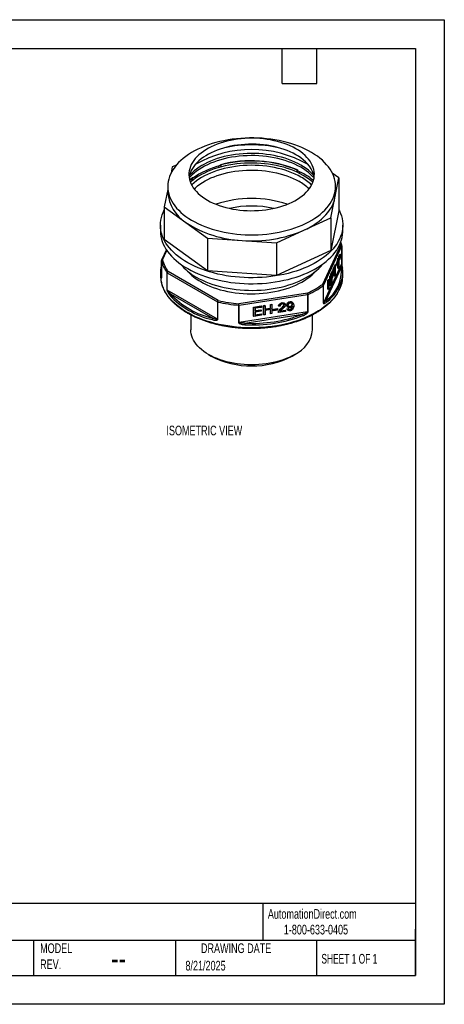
# Model space of a CAD drawing. Header units: millimetres. Extents: x 0 to 349, y 0 to 270.
# Tile 2 of 2: x 233 to 349, y 0 to 270. Entities that reach past the tile are written whole.
import ezdxf

# ---------------------------------------------------------------- set-up
doc = ezdxf.new("R2010")
doc.units = ezdxf.units.MM
doc.header["$LTSCALE"] = 1.25
doc.layers.add('DIMENSIONS', color=140, linetype='Continuous', lineweight=25)
doc.layers.add('TEXT', color=140, linetype='Continuous', lineweight=25)
doc.styles.add('SLDTEXTSTYLE0', font='TXT', dxfattribs={"width": 0.7})
doc.styles.add('SLDTEXTSTYLE1', font='TXT', dxfattribs={"width": 0.65})

msp = doc.modelspace()

# ---------------------------------------------------------------- linework, layer by layer
at = {"color": 7, "linetype": 'Continuous'}
for p, q in [((0, 269.88), (349.25, 269.88)), ((349.25, 269.88), (349.25, 0)), ((349.25, 0), (0, 0))]:
    msp.add_line(p, q, dxfattribs=at)
for p, q in [((274.66, 229.54), (274.33, 227.89)), ((275.79, 230.05), (274.66, 229.54)), ((287.9, 230.12), (287.96, 230.07)), ((287.96, 230.07), (288, 229.5)), ((308.87, 228.06), (308.9, 228.68)), ((308.9, 228.68), (308.98, 228.72)), ((320.36, 226.5), (318.54, 227.82)), ((273.42, 224.19), (273.42, 222.55)), ((279.41, 225.99), (280.09, 226.54)), ((280.16, 226.49), (280.09, 226.54)), ((280.13, 225.71), (280.16, 226.49)), ((319.27, 221.04), (320.36, 226.5)), ((319.42, 222.55), (319.42, 224.19)), ((320.36, 226.5), (320.36, 217.52)), ((273.42, 223.32), (272.48, 218.61)), ((272.48, 218.61), (272.48, 209.63)), ((272.48, 218.61), (278.41, 214.3)), ((318.18, 215.57), (319.27, 221.04)), ((320.36, 217.52), (318.18, 206.59)), ((271.42, 213.57), (271.42, 211.94)), ((278.41, 214.3), (284.33, 209.99)), ((310.72, 212.15), (318.18, 215.57)), ((318.18, 215.57), (318.18, 206.59)), ((321.42, 211.94), (321.42, 213.57)), ((303.26, 208.74), (310.72, 212.15)), ((284.33, 201.01), (272.48, 209.63)), ((284.33, 209.99), (284.33, 201.01)), ((284.33, 209.99), (293.79, 209.36)), ((293.79, 209.36), (303.26, 208.74)), ((303.26, 208.74), (303.26, 199.75)), ((320.87, 208.18), (315.83, 197.32)), ((316.12, 197.03), (321.16, 207.89)), ((321.16, 207.89), (321.16, 203.15)), ((321.17, 203.2), (321.17, 207.93)), ((273.03, 206.85), (271.7, 203.99)), ((271.97, 204.1), (273.16, 206.65)), ((318.18, 206.59), (303.26, 199.75)), ((320.35, 204.99), (320.46, 205.23)), ((320.46, 205.23), (320.65, 205.2)), ((320.53, 205.37), (320.64, 205.61)), ((320.53, 205.22), (320.53, 205.37)), ((320.53, 205.37), (320.72, 205.34)), ((320.55, 204.96), (320.65, 205.2)), ((320.64, 205.61), (320.83, 205.58)), ((320.65, 205.2), (320.65, 204.8)), ((320.72, 205.34), (320.83, 205.58)), ((320.72, 204.94), (320.72, 205.34)), ((320.83, 205.17), (320.81, 204.65)), ((320.83, 205.58), (320.83, 205.17)), ((271.67, 203.86), (271.67, 199.12)), ((271.68, 199.1), (271.68, 203.83)), ((321.16, 203.15), (316.12, 192.3)), ((318.76, 201.56), (319.38, 202.89)), ((318.95, 201.53), (319.57, 202.86)), ((319.57, 202.57), (319.31, 202.02)), ((319.38, 202.89), (319.57, 202.86)), ((319.57, 202.86), (319.57, 202.57)), ((319.82, 202.94), (319.82, 203.24)), ((319.82, 203.24), (320.01, 203.21)), ((319.82, 202.94), (320.01, 202.91)), ((320.01, 202.91), (320.01, 203.21)), ((320.01, 201.8), (320.01, 202.91)), ((320.04, 204.33), (320.1, 204.47)), ((320.04, 204.33), (320.24, 204.3)), ((320.1, 204.47), (320.3, 204.44)), ((320.2, 201.77), (320.2, 203.69)), ((320.24, 204.3), (320.3, 204.44)), ((320.3, 204.44), (320.3, 201.98)), ((320.35, 204.59), (320.35, 204.99)), ((320.35, 204.99), (320.55, 204.96)), ((320.38, 204.18), (320.35, 204.59)), ((320.35, 204.59), (320.55, 204.56)), ((320.38, 204.18), (320.57, 204.15)), ((320.55, 204.56), (320.55, 204.96)), ((320.57, 204.15), (320.55, 204.56)), ((320.63, 204.28), (320.57, 204.15)), ((320.65, 204.8), (320.63, 204.28)), ((320.64, 204.55), (320.75, 204.53)), ((320.65, 204.95), (320.72, 204.94)), ((320.75, 204.53), (320.72, 204.94)), ((320.81, 204.65), (320.75, 204.53)), ((271.42, 200.67), (271.42, 199.85)), ((273.21, 200.54), (273.21, 195.81)), ((273.27, 200.48), (287.04, 192.53)), ((273.27, 195.75), (273.27, 200.48)), ((287.25, 192.9), (273.49, 200.85)), ((303.26, 199.75), (284.33, 201.01)), ((316.81, 192.86), (321.05, 202.01)), ((317.83, 199.55), (317.92, 199.76)), ((317.92, 199.76), (318.12, 199.73)), ((318.02, 199.52), (318.12, 199.73)), ((318.1, 200.13), (318.39, 200.76)), ((318.1, 199.73), (318.1, 200.13)), ((318.1, 200.13), (318.29, 200.1)), ((318.12, 199.73), (318.12, 197.28)), ((318.29, 200.1), (318.58, 200.73)), ((318.29, 197.65), (318.29, 200.1)), ((318.39, 200.76), (318.58, 200.73)), ((318.39, 200.03), (318.59, 200.46)), ((318.39, 199.16), (318.39, 200.03)), ((318.51, 200.99), (318.7, 200.96)), ((318.8, 201.05), (318.6, 201.08)), ((318.6, 200.46), (318.78, 200.43)), ((318.76, 201.28), (318.76, 201.56)), ((318.76, 201.56), (318.95, 201.53)), ((318.76, 201.28), (318.95, 201.25)), ((319.21, 201.8), (318.95, 201.25)), ((318.95, 201.25), (318.95, 201.53)), ((319.02, 199.67), (319.02, 201.38)), ((319.21, 199.64), (319.21, 201.8)), ((319.31, 199.86), (319.21, 199.64)), ((319.31, 202.02), (319.31, 199.86)), ((320.01, 201.8), (320.2, 201.77)), ((320.3, 201.98), (320.2, 201.77)), ((321.42, 199.85), (321.42, 200.67)), ((316.12, 192.3), (316.12, 197.03)), ((317.31, 198.44), (317.42, 198.67)), ((317.31, 195.99), (317.31, 198.44)), ((317.31, 198.44), (317.5, 198.41)), ((317.42, 198.67), (317.61, 198.64)), ((317.5, 198.41), (317.61, 198.64)), ((317.5, 195.96), (317.5, 198.41)), ((318.01, 197.05), (317.6, 198.1)), ((317.6, 198.1), (317.6, 196.17)), ((317.82, 197.08), (317.6, 197.63)), ((317.61, 198.64), (318.02, 197.59)), ((317.82, 197.08), (318.01, 197.05)), ((317.83, 198.09), (317.83, 199.55)), ((317.83, 199.55), (318.02, 199.52)), ((318.12, 197.28), (318.01, 197.05)), ((318.02, 197.59), (318.02, 199.52)), ((318.12, 197.68), (318.29, 197.65)), ((318.39, 197.87), (318.29, 197.65)), ((318.39, 199.6), (318.4, 199.62)), ((318.59, 199.59), (318.39, 199.16)), ((318.59, 199.3), (318.39, 198.87)), ((318.39, 198.87), (318.39, 197.87)), ((318.4, 199.62), (318.59, 199.59)), ((319.02, 199.67), (319.21, 199.64)), ((287.04, 187.8), (273.27, 195.75)), ((274.15, 194.75), (285.74, 188.06)), ((311.7, 194.94), (292.89, 192.03)), ((292.97, 191.62), (311.78, 194.53)), ((311.78, 194.53), (311.78, 189.79)), ((311.89, 189.82), (311.89, 194.56)), ((316.06, 196.97), (316.06, 192.23)), ((317.31, 195.99), (317.5, 195.96)), ((317.6, 196.17), (317.5, 195.96)), ((287.04, 192.53), (287.04, 187.8)), ((287.14, 187.76), (287.14, 192.5)), ((292.85, 191.61), (292.85, 186.88)), ((292.97, 186.88), (292.97, 191.62)), ((301.55, 191.82), (301.94, 191.88)), ((301.55, 190.81), (301.55, 191.82)), ((301.55, 191.82), (301.6, 191.71)), ((301.6, 191.71), (301.99, 191.77)), ((301.6, 190.7), (301.6, 191.71)), ((301.94, 191.88), (301.99, 191.77)), ((301.99, 191.77), (301.99, 189.32)), ((304.74, 192.32), (304.79, 192.21)), ((305.28, 191.73), (305.27, 191.76)), ((305.28, 191.73), (305.33, 191.62)), ((305.64, 191.84), (305.59, 191.95)), ((306.09, 191.46), (306.03, 191.69)), ((306.03, 191.69), (306.08, 191.58)), ((306.94, 192.66), (306.99, 192.55)), ((307.54, 191.94), (307.5, 192.06)), ((307.54, 191.94), (307.59, 191.83)), ((307.89, 191.97), (307.84, 192.08)), ((279.72, 189.01), (279.72, 184.91)), ((311.78, 189.79), (292.97, 186.88)), ((294.53, 186.7), (310.37, 189.15)), ((296.96, 191.11), (299.06, 191.43)), ((296.96, 188.66), (296.96, 191.11)), ((296.96, 191.11), (297.01, 191)), ((297.01, 191), (299.11, 191.32)), ((297.01, 188.55), (297.01, 191)), ((299.11, 191.03), (297.39, 190.77)), ((297.39, 190.77), (297.39, 190.02)), ((297.39, 190.14), (298.95, 190.38)), ((297.39, 190.02), (299, 190.27)), ((299, 189.98), (297.39, 189.73)), ((297.39, 189.73), (297.39, 188.89)), ((297.39, 189.01), (299.12, 189.28)), ((297.39, 188.89), (299.17, 189.17)), ((298.95, 190.38), (299, 190.27)), ((299, 190.27), (299, 189.98)), ((299.06, 191.43), (299.11, 191.32)), ((299.11, 191.32), (299.11, 191.03)), ((299.12, 189.28), (299.17, 189.17)), ((299.17, 189.17), (299.17, 188.88)), ((299.67, 191.53), (300.05, 191.59)), ((299.67, 189.08), (299.67, 191.53)), ((299.67, 191.53), (299.72, 191.41)), ((299.67, 189.08), (299.72, 188.96)), ((299.72, 191.41), (300.1, 191.47)), ((299.72, 188.96), (299.72, 191.41)), ((300.1, 189.02), (299.72, 188.96)), ((300.05, 191.59), (300.1, 191.47)), ((300.1, 191.47), (300.1, 190.47)), ((300.1, 190.59), (301.55, 190.81)), ((300.1, 190.47), (301.6, 190.7)), ((301.6, 190.41), (300.1, 190.18)), ((300.1, 190.18), (300.1, 189.02)), ((301.55, 190.81), (301.6, 190.7)), ((301.55, 189.37), (301.55, 190.4)), ((301.55, 189.37), (301.6, 189.26)), ((301.6, 189.26), (301.6, 190.41)), ((301.99, 189.32), (301.6, 189.26)), ((302.39, 190.54), (303.48, 190.7)), ((302.39, 190.23), (302.39, 190.54)), ((302.39, 190.54), (302.44, 190.42)), ((302.39, 190.23), (302.44, 190.12)), ((302.44, 190.42), (303.54, 190.59)), ((302.44, 190.12), (302.44, 190.42)), ((303.54, 190.29), (302.44, 190.12)), ((303.48, 190.7), (303.54, 190.59)), ((303.54, 190.59), (303.54, 190.29)), ((303.73, 189.71), (303.78, 189.59)), ((303.77, 189.92), (303.83, 189.81)), ((305.7, 189.89), (303.78, 189.59)), ((303.8, 191.47), (303.85, 191.36)), ((304.22, 191.38), (303.85, 191.36)), ((304.28, 189.96), (305.7, 190.18)), ((304.4, 190.1), (305.65, 190.29)), ((304.47, 190.73), (304.53, 190.61)), ((305.65, 190.29), (305.7, 190.18)), ((305.7, 190.18), (305.7, 189.89)), ((306.08, 190.64), (306.42, 190.72)), ((306.15, 190.49), (306.08, 190.64)), ((306.08, 190.64), (306.13, 190.52)), ((306.09, 191.46), (306.14, 191.35)), ((306.13, 190.52), (306.48, 190.6)), ((306.14, 190.49), (306.19, 190.38)), ((306.42, 190.72), (306.48, 190.6)), ((306.9, 190.4), (306.95, 190.29)), ((306.97, 191.3), (307.03, 191.19)), ((307.61, 191.32), (307.63, 191.28)), ((313.12, 184.91), (313.12, 189.02)), ((296.96, 188.66), (297.01, 188.55)), ((299.17, 188.88), (297.01, 188.55)), ((284.61, 178.1), (285.32, 177.69)), ((307.52, 177.69), (308.23, 178.1))]:
    msp.add_line(p, q)
at = {"flags": 128}
for points in [[(314.44, 232.44), (313.68, 232.97), (312.87, 233.47), (312.02, 233.94), (311.13, 234.39), (310.2, 234.82), (309.24, 235.21), (308.23, 235.58), (307.2, 235.92), (306.14, 236.22), (305.06, 236.49), (303.95, 236.73), (302.82, 236.94), (301.67, 237.11), (300.51, 237.25), (299.34, 237.36), (298.17, 237.43), (296.98, 237.46), (295.8, 237.46), (294.62, 237.42), (293.44, 237.35), (292.27, 237.25), (291.11, 237.11), (289.96, 236.93), (288.84, 236.72), (287.73, 236.48), (286.64, 236.21), (285.58, 235.9), (284.55, 235.56), (283.56, 235.19), (282.59, 234.8), (281.66, 234.37), (280.78, 233.92), (279.93, 233.44), (279.12, 232.94), (278.37, 232.41), (277.66, 231.87), (277, 231.3), (276.39, 230.71), (275.83, 230.11), (275.33, 229.49), (274.89, 228.85), (274.5, 228.21), (274.17, 227.55), (273.9, 226.89), (273.69, 226.21), (273.54, 225.54), (273.45, 224.85), (273.42, 224.17), (273.45, 223.49), (273.55, 222.8), (273.7, 222.13), (273.91, 221.45), (274.19, 220.79), (274.52, 220.13), (274.91, 219.49), (275.36, 218.85), (275.86, 218.24), (276.42, 217.63), (277.03, 217.05), (277.69, 216.48), (278.41, 215.93), (279.17, 215.41), (279.97, 214.91), (280.82, 214.43), (281.71, 213.98), (282.64, 213.56), (283.61, 213.16), (284.61, 212.8), (285.64, 212.46), (286.7, 212.15), (287.79, 211.88), (288.89, 211.64), (290.02, 211.43), (291.17, 211.26), (292.33, 211.12), (293.5, 211.02), (294.68, 210.95), (295.86, 210.91), (297.04, 210.92), (298.23, 210.95), (299.41, 211.02), (300.58, 211.13), (301.73, 211.27), (302.88, 211.44), (304.01, 211.65), (305.11, 211.9), (306.2, 212.17), (307.26, 212.48), (308.29, 212.81), (309.29, 213.18), (310.25, 213.58), (311.18, 214), (312.07, 214.46), (312.91, 214.93), (313.72, 215.44), (314.48, 215.96), (315.18, 216.51), (315.84, 217.08), (316.45, 217.66), (317.01, 218.27), (317.51, 218.89), (317.95, 219.52), (318.34, 220.17), (318.67, 220.82), (318.94, 221.49), (319.15, 222.16), (319.3, 222.84), (319.39, 223.52), (319.42, 224.21), (319.39, 224.89), (319.3, 225.57), (319.14, 226.25), (318.93, 226.92), (318.65, 227.59), (318.32, 228.24), (317.93, 228.89), (317.48, 229.52), (316.98, 230.14), (316.42, 230.74), (315.81, 231.33), (315.15, 231.9), (314.44, 232.44)], [(309.89, 233.63), (309.24, 234.08), (308.53, 234.5), (307.79, 234.91), (307.01, 235.28), (306.18, 235.63), (305.33, 235.95), (304.44, 236.24), (303.52, 236.5), (302.58, 236.72), (301.62, 236.92), (300.64, 237.08), (299.65, 237.21), (298.64, 237.3), (297.63, 237.36), (296.61, 237.38), (295.59, 237.37), (294.57, 237.33), (293.56, 237.25), (292.56, 237.13), (291.58, 236.98), (290.61, 236.8), (289.66, 236.58), (288.73, 236.34), (287.83, 236.06), (286.97, 235.75), (286.13, 235.41), (285.33, 235.05), (284.57, 234.65), (283.86, 234.23), (283.18, 233.79), (282.56, 233.33), (281.98, 232.84), (281.45, 232.34), (280.97, 231.82), (280.55, 231.28), (280.19, 230.74), (279.88, 230.17), (279.63, 229.6), (279.44, 229.03), (279.31, 228.44), (279.24, 227.86), (279.22, 227.27), (279.27, 226.68), (279.38, 226.09), (279.55, 225.51), (279.78, 224.94), (280.07, 224.38), (280.41, 223.82), (280.81, 223.28), (281.27, 222.75), (281.78, 222.24), (282.34, 221.75), (282.95, 221.28), (283.61, 220.83), (284.31, 220.4), (285.05, 220), (285.84, 219.63), (286.66, 219.28), (287.52, 218.96), (288.4, 218.67), (289.32, 218.41), (290.26, 218.18), (291.22, 217.99), (292.2, 217.83), (293.2, 217.7), (294.2, 217.61), (295.22, 217.55), (296.24, 217.53), (297.25, 217.54), (298.27, 217.58), (299.28, 217.66), (300.28, 217.78), (301.27, 217.93), (302.24, 218.11), (303.18, 218.32), (304.11, 218.57), (305.01, 218.85), (305.88, 219.16), (306.71, 219.5), (307.51, 219.86), (308.27, 220.26), (308.99, 220.67), (309.66, 221.11), (310.29, 221.58), (310.87, 222.06), (311.39, 222.57), (311.87, 223.09), (312.29, 223.62), (312.65, 224.17), (312.96, 224.73), (313.21, 225.3), (313.4, 225.88), (313.54, 226.47), (313.61, 227.05), (313.62, 227.64), (313.57, 228.23), (313.46, 228.81), (313.29, 229.39), (313.06, 229.97), (312.77, 230.53), (312.43, 231.09), (312.03, 231.63), (311.57, 232.15), (311.06, 232.66), (310.5, 233.16), (309.89, 233.63)], [(309.89, 231.99), (309.24, 232.44), (308.53, 232.87), (307.79, 233.27), (307.01, 233.65), (306.18, 234), (305.33, 234.32), (304.44, 234.61), (303.52, 234.86), (302.58, 235.09), (301.62, 235.29), (300.64, 235.45), (299.65, 235.57), (298.64, 235.67), (297.63, 235.73), (296.61, 235.75), (295.59, 235.74), (294.57, 235.69), (293.56, 235.61), (292.56, 235.5), (291.58, 235.35), (290.61, 235.17), (289.66, 234.95), (288.73, 234.7), (287.83, 234.42), (286.97, 234.12), (286.13, 233.78), (285.33, 233.41), (284.57, 233.02), (283.86, 232.6), (283.18, 232.16), (282.56, 231.7), (281.98, 231.21), (281.45, 230.71), (280.97, 230.19), (280.55, 229.65), (280.19, 229.1), (279.88, 228.54), (279.63, 227.97), (279.44, 227.39), (279.31, 226.81), (279.28, 226.64)], [(313.54, 226.49), (313.13, 226.94), (312.58, 227.48), (311.98, 228), (311.33, 228.49), (310.63, 228.97), (309.89, 229.42), (309.1, 229.85), (308.27, 230.25), (307.41, 230.62), (306.51, 230.96), (305.58, 231.28), (304.62, 231.56), (303.63, 231.81), (302.62, 232.03), (301.59, 232.22), (300.54, 232.37), (299.48, 232.48), (298.41, 232.57), (297.34, 232.61), (296.26, 232.63), (295.18, 232.6), (294.11, 232.55), (293.04, 232.45), (291.98, 232.32), (290.94, 232.16), (289.92, 231.97), (288.91, 231.74), (287.93, 231.48), (286.98, 231.19), (286.06, 230.86), (285.17, 230.51), (284.31, 230.13), (283.5, 229.72), (282.73, 229.29), (282, 228.83), (281.31, 228.35), (280.68, 227.84), (280.09, 227.32), (279.56, 226.78), (279.3, 226.49)], [(313.46, 227.19), (313.13, 227.54), (312.58, 228.08), (311.98, 228.6), (311.33, 229.1), (310.63, 229.57), (309.89, 230.02), (309.1, 230.45), (308.27, 230.85), (307.41, 231.22), (306.51, 231.57), (305.58, 231.88), (304.62, 232.16), (303.63, 232.41), (302.62, 232.63), (301.59, 232.82), (300.54, 232.97), (299.48, 233.09), (298.41, 233.17), (297.34, 233.22), (296.26, 233.23), (295.18, 233.21), (294.11, 233.15), (293.04, 233.05), (291.98, 232.93), (290.94, 232.77), (289.92, 232.57), (288.91, 232.34), (287.93, 232.08), (286.98, 231.79), (286.06, 231.46), (285.17, 231.11), (284.31, 230.73), (283.5, 230.32), (282.73, 229.89), (282, 229.43), (281.31, 228.95), (280.68, 228.44), (280.09, 227.92), (279.56, 227.38), (279.39, 227.19)], [(313.22, 225.31), (312.7, 225.75), (312.03, 226.26), (311.32, 226.75), (310.56, 227.21), (309.76, 227.64), (308.92, 228.06), (308.04, 228.44), (307.13, 228.8), (306.18, 229.12), (305.21, 229.42), (304.2, 229.68), (303.18, 229.91), (302.13, 230.11), (301.06, 230.27), (299.98, 230.4), (298.9, 230.5), (297.8, 230.56), (296.7, 230.59), (295.59, 230.58), (294.5, 230.54), (293.4, 230.46), (292.32, 230.34), (291.24, 230.2), (290.19, 230.01), (289.15, 229.8), (288.14, 229.55), (287.15, 229.27), (286.18, 228.96), (285.25, 228.62), (284.36, 228.25), (283.5, 227.85), (282.67, 227.43), (281.89, 226.98), (281.16, 226.51), (280.47, 226.01), (279.83, 225.49), (279.63, 225.31)], [(309.95, 226.73), (309.16, 227.15), (308.33, 227.56), (307.47, 227.93), (306.56, 228.28), (305.63, 228.59), (304.67, 228.88), (303.68, 229.13), (302.67, 229.35), (301.63, 229.54), (300.58, 229.69), (299.52, 229.81), (298.45, 229.9), (297.37, 229.95), (296.29, 229.96), (295.2, 229.94), (294.13, 229.88), (293.06, 229.79), (292, 229.66), (290.95, 229.5), (289.92, 229.3), (288.91, 229.07), (287.93, 228.81), (286.98, 228.52), (286.05, 228.19), (285.16, 227.84), (284.3, 227.46), (283.48, 227.05), (282.71, 226.61), (281.97, 226.15), (281.29, 225.67), (280.65, 225.17), (280.06, 224.64), (279.97, 224.55)], [(287.39, 229.34), (287.38, 229.58), (287.37, 229.71)], [(287.91, 229.87), (287.9, 230.01), (287.9, 230.12)], [(280.66, 223.48), (281.01, 223.81), (281.6, 224.31), (282.24, 224.79), (282.93, 225.25), (283.67, 225.69), (284.45, 226.1), (285.26, 226.49), (286.12, 226.84), (287.01, 227.17), (287.93, 227.47), (288.87, 227.74), (289.85, 227.97), (290.84, 228.17), (291.85, 228.34), (292.88, 228.48), (293.92, 228.58), (294.97, 228.64), (296.03, 228.68), (297.08, 228.67), (298.13, 228.63), (299.18, 228.56), (300.22, 228.45), (301.24, 228.3), (302.25, 228.13), (303.24, 227.92), (304.21, 227.67), (305.15, 227.4), (306.06, 227.09), (306.94, 226.76), (307.79, 226.39), (308.59, 226), (309.36, 225.58)], [(308.98, 228.72), (308.97, 228.58), (308.97, 228.48)], [(309.64, 227.7), (309.66, 228.1), (309.66, 228.15)], [(279.43, 225.91), (279.47, 225.95), (280.16, 226.49)], [(310.72, 212.15), (311.64, 212.6), (312.52, 213.07), (313.36, 213.57), (314.15, 214.1), (314.9, 214.65), (315.59, 215.21), (316.23, 215.8), (316.81, 216.41), (317.34, 217.04), (317.81, 217.68), (318.22, 218.33), (318.58, 218.99), (318.87, 219.67), (319.1, 220.35), (319.27, 221.04)], [(320.36, 217.73), (320.48, 217.49), (320.79, 216.8), (321.03, 216.1), (321.22, 215.4), (321.35, 214.69), (321.41, 213.97), (321.42, 213.26), (321.36, 212.55), (321.24, 211.83), (321.06, 211.13), (320.82, 210.43), (320.52, 209.74), (320.16, 209.05), (319.75, 208.38), (319.27, 207.72), (318.74, 207.07), (318.16, 206.45), (317.52, 205.83), (316.83, 205.24), (316.1, 204.67), (315.31, 204.12), (314.48, 203.59), (313.6, 203.09), (312.68, 202.61), (311.72, 202.16), (310.72, 201.74), (309.69, 201.34), (308.63, 200.98), (307.53, 200.64), (306.41, 200.34), (305.27, 200.07), (304.1, 199.84), (302.91, 199.64), (301.71, 199.47), (300.5, 199.33), (299.27, 199.23), (298.04, 199.17), (296.8, 199.14), (295.57, 199.15), (294.33, 199.19), (293.1, 199.27), (291.88, 199.38), (290.67, 199.53), (289.48, 199.71), (288.3, 199.92), (287.14, 200.17), (286, 200.45), (284.89, 200.77), (283.81, 201.11), (282.76, 201.49), (281.74, 201.89), (280.75, 202.33), (279.81, 202.79), (278.91, 203.27), (278.05, 203.79), (277.23, 204.32), (276.46, 204.88), (275.74, 205.46), (275.07, 206.06), (274.45, 206.68), (273.89, 207.32), (273.38, 207.97), (272.93, 208.63), (272.54, 209.31), (272.2, 210), (271.92, 210.69), (271.71, 211.4), (271.55, 212.1), (271.46, 212.82), (271.42, 213.53), (271.45, 214.24), (271.54, 214.96), (271.69, 215.66), (271.89, 216.37), (272.16, 217.06), (272.48, 217.73)], [(271.42, 211.94), (271.42, 211.9), (271.46, 211.18), (271.55, 210.47), (271.71, 209.76), (271.92, 209.06), (272.2, 208.36), (272.54, 207.68), (272.93, 207), (273.38, 206.34), (273.89, 205.69), (274.45, 205.05), (275.07, 204.43), (275.74, 203.83), (276.46, 203.25), (277.23, 202.69), (278.05, 202.15), (278.91, 201.64), (279.81, 201.15), (280.75, 200.69), (281.74, 200.26), (282.76, 199.85), (283.81, 199.48), (284.89, 199.13), (286, 198.82), (287.14, 198.54), (288.3, 198.29), (289.48, 198.08), (290.67, 197.89), (291.88, 197.75), (293.1, 197.64), (294.33, 197.56), (295.57, 197.52), (296.8, 197.51), (298.04, 197.54), (299.27, 197.6), (300.5, 197.7), (301.71, 197.83), (302.91, 198), (304.1, 198.21), (305.27, 198.44), (306.41, 198.71), (307.53, 199.01), (308.63, 199.34), (309.69, 199.71), (310.72, 200.1), (311.72, 200.53), (312.68, 200.98), (313.6, 201.45), (314.48, 201.96), (315.31, 202.48), (316.1, 203.03), (316.83, 203.61), (317.52, 204.2), (318.16, 204.81), (318.74, 205.44), (319.27, 206.09), (319.75, 206.75), (320.16, 207.42), (320.52, 208.1), (320.82, 208.79), (321.06, 209.5), (321.24, 210.2), (321.36, 210.91), (321.42, 211.63), (321.42, 211.94)], [(320.75, 208.61), (320.75, 208.6), (320.87, 208.18)], [(281.22, 199.33), (282.05, 198.87), (282.92, 198.44), (283.83, 198.04), (284.78, 197.67), (285.75, 197.33), (286.76, 197.01), (287.8, 196.73), (288.86, 196.48), (289.94, 196.27), (291.04, 196.09), (292.16, 195.94), (293.28, 195.82), (294.42, 195.75), (295.56, 195.7), (296.71, 195.69), (297.85, 195.72), (298.99, 195.78), (300.12, 195.88), (301.25, 196.01), (302.35, 196.17), (303.45, 196.37), (304.52, 196.61), (305.57, 196.87), (306.59, 197.17), (307.58, 197.49), (308.54, 197.85), (309.47, 198.24), (310.36, 198.65), (311.21, 199.1), (312.02, 199.56), (312.79, 200.06), (313.51, 200.57), (314.18, 201.11), (314.8, 201.66), (315.37, 202.23), (315.88, 202.82), (315.98, 202.95)], [(282.46, 198.08), (283.25, 197.64), (284.09, 197.24), (284.97, 196.85), (285.88, 196.5), (286.82, 196.18), (287.8, 195.88), (288.8, 195.62), (289.82, 195.4), (290.87, 195.2), (291.93, 195.04), (293.01, 194.91), (294.09, 194.82), (295.19, 194.76), (296.28, 194.74), (297.38, 194.75), (298.48, 194.8), (299.57, 194.89), (300.64, 195), (301.71, 195.16), (302.76, 195.34), (303.79, 195.56), (304.8, 195.82), (305.78, 196.1), (306.73, 196.42), (307.65, 196.76), (308.53, 197.14), (309.38, 197.54), (310.19, 197.97), (310.96, 198.42), (311.68, 198.9), (312.35, 199.4), (312.98, 199.92), (313.55, 200.46), (314.04, 200.99)], [(321.34, 201.83), (321.34, 201.82), (321.35, 201.77)], [(321.18, 197.84), (321.12, 197.63), (320.9, 196.93), (320.62, 196.23), (320.28, 195.55), (319.88, 194.87), (319.43, 194.21), (318.92, 193.56), (318.35, 192.92), (317.73, 192.31), (317.06, 191.71), (316.33, 191.13), (315.56, 190.57), (314.74, 190.04), (313.88, 189.52), (312.97, 189.04), (312.03, 188.58), (311.04, 188.15), (310.02, 187.74), (308.97, 187.37), (307.88, 187.03), (306.77, 186.72), (305.63, 186.44), (304.47, 186.19), (303.29, 185.98), (302.09, 185.8), (300.88, 185.65), (299.66, 185.54), (298.43, 185.47), (297.19, 185.43), (295.96, 185.43), (294.72, 185.46), (293.49, 185.52), (292.27, 185.62), (291.05, 185.76), (289.85, 185.93), (288.67, 186.13), (287.5, 186.37), (286.36, 186.64), (285.24, 186.95), (284.15, 187.28), (283.08, 187.65), (282.05, 188.04), (281.06, 188.47), (280.1, 188.92), (279.19, 189.4), (278.31, 189.91), (277.48, 190.43), (276.7, 190.99), (275.96, 191.56), (275.28, 192.15), (274.64, 192.77), (274.06, 193.4), (273.54, 194.04), (273.07, 194.71), (272.65, 195.38), (272.3, 196.06), (272, 196.76), (271.77, 197.46), (271.66, 197.86)], [(308.23, 178.1), (307.5, 177.7), (306.72, 177.32), (305.91, 176.98), (305.06, 176.66), (304.18, 176.38), (303.28, 176.12), (302.34, 175.9), (301.39, 175.71), (300.42, 175.55), (299.43, 175.43), (298.43, 175.34), (297.43, 175.29), (296.42, 175.27), (295.41, 175.29), (294.41, 175.34), (293.41, 175.43), (292.42, 175.55), (291.45, 175.71), (290.5, 175.9), (289.57, 176.12), (288.66, 176.38), (287.78, 176.66), (286.93, 176.98), (286.12, 177.32), (285.35, 177.7), (284.61, 178.1), (283.92, 178.52), (283.28, 178.97), (282.68, 179.44), (282.13, 179.92), (281.63, 180.43), (281.19, 180.96), (280.81, 181.49), (280.48, 182.04), (280.21, 182.6), (279.99, 183.17), (279.84, 183.75), (279.75, 184.33), (279.72, 184.91)]]:
    msp.add_lwpolyline(points, dxfattribs=at)
for centre, radius, start, end in [((296.42, 200.86), 34.72, 77.835, 102.165), ((296.42, 203.3), 31, 60.0713, 119.9287), ((293.22, 207.93), 22.58, 103.6077, 125.3934), ((296.36, 198.04), 33.17, 67.6324, 104.7692), ((296.36, 198.13), 33.02, 67.6764, 104.7252), ((305.38, 224.97), 8.35, 11.5382, 57.2884), ((301.63, 211.43), 18.56, 50.725, 66.7108), ((302.69, 213.91), 14.72, 46.2739, 60.491), ((302.53, 213.48), 13.9, 46.0328, 60.5834), ((283.99, 223.31), 10.6, 184.073, 238.1804), ((311.68, 222.56), 7.74, 348.675, 359.9829), ((296.42, 191.1), 29.81, 70.9385, 109.0615), ((296.42, 189.69), 29.1, 77.9864, 102.0136), ((295, 239.57), 30.23, 236.7132, 267.713), ((296.63, 244.86), 35.61, 265.4245, 293.2986), ((320.83, 207.86), 0.326, 6.0231, 83.9752), ((320.91, 207.93), 0.258, 18.5146, 100.2691), ((320.87, 207.93), 0.3, 0, 14.0416), ((321.06, 207.94), 0.106, 334.5957, 359.7107), ((279.85, 200.67), 8.43, 166.0683, 187.5199), ((271.97, 203.86), 0.3, 155.1015, 180), ((271.78, 203.86), 0.102, 180.0518, 194.1311), ((271.98, 203.8), 0.303, 90.8602, 173.641), ((281.46, 206.38), 10.11, 194.5533, 215.2436), ((271.92, 203.86), 0.249, 76.8847, 150.2353), ((281.64, 206.61), 9.99, 194.5533, 215.2436), ((288.68, 212.73), 15.34, 219.5961, 240.8947), ((321.06, 203.2), 0.106, 334.5957, 359.7107), ((279.9, 199.86), 8.48, 180.0529, 193.6635), ((271.76, 199.55), 0.264, 108.3407, 176.1275), ((273.55, 200.51), 0.349, 101.4217, 174.5497), ((273.37, 200.66), 0.203, 216.245, 241.3338), ((273.73, 200.46), 0.461, 122.6055, 177.3945), ((289.46, 210.62), 14.37, 222.1082, 240.8159), ((310.7, 201.25), 10.38, 306.0423, 4.1608), ((321.08, 201.73), 0.274, 21.0093, 97.2905), ((312.99, 200.67), 8.43, 346.0683, 7.5199), ((312.96, 199.86), 8.47, 346.1883, 359.9573), ((271.78, 199.12), 0.102, 180.0518, 194.1311), ((302.2, 216.16), 23.25, 294.1153, 305.8794), ((315.64, 196.94), 0.42, 3.4855, 64.1138), ((315.79, 197), 0.326, 6.0231, 83.9752), ((315.97, 197.11), 0.166, 304.701, 333.4004), ((309.75, 201.88), 11.87, 307.9512, 344.1585), ((273.37, 195.93), 0.203, 216.245, 241.3338), ((274.24, 194.4), 0.364, 104.5996, 174.953), ((290.91, 210.39), 23.34, 223.1312, 256.8742), ((290.88, 210.34), 22.87, 222.9843, 257.0211), ((310.63, 194.52), 1.14, 0.1059, 21.2272), ((311.37, 194.54), 0.517, 1.7841, 50.1537), ((311.72, 194.94), 0.416, 278.3649, 293.893), ((302.27, 216.03), 23.53, 294.1153, 305.8794), ((287.5, 192.51), 0.461, 122.6055, 177.3945), ((287.22, 192.86), 0.368, 240.7382, 257.5943), ((287.96, 192.49), 0.815, 149.69, 179.6244), ((296.15, 231.81), 40.33, 257.1023, 265.3116), ((296.15, 231.74), 39.84, 257.1023, 265.3116), ((294.89, 191.61), 2.04, 168.2423, 180.0009), ((292.89, 192.13), 0.514, 265.22, 278.6996), ((291.82, 191.62), 1.14, 0.1059, 21.2272), ((315.97, 192.37), 0.166, 304.701, 333.4004), ((316.65, 192.49), 0.401, 3.9835, 67.6987), ((296.6, 225.77), 39.13, 266.9765, 290.6096), ((309.98, 188.75), 0.56, 1.3695, 45.8188), ((311.72, 190.2), 0.416, 278.3649, 293.893), ((286.32, 187.65), 0.709, 144.7736, 179.389), ((287.22, 188.12), 0.368, 240.7382, 257.5943), ((292.89, 187.39), 0.514, 265.22, 278.6996), ((296.62, 225.71), 39.48, 266.9401, 290.646), ((298.31, 186.28), 3.8, 173.7047, 180.0106), ((304.72, 185.78), 8.45, 294.5606, 354.1193), ((296.42, 199.01), 24.04, 242.4873, 297.5073)]:
    msp.add_arc(centre, radius, start, end)
for points, knots in [([(321.16, 208.01), (321.13, 208.13), (321.05, 208.44), (320.94, 208.75), (320.87, 208.94)], [0, 0, 0, 0, 0.385172, 1, 1, 1, 1]), ([(319.82, 203.24), (319.87, 203.43), (319.92, 203.62), (320, 204.02), (320.03, 204.19), (320.04, 204.33)], [0, 0, 0, 0, 0.5, 0.5, 1, 1, 1, 1]), ([(320.01, 203.21), (320.06, 203.4), (320.11, 203.59), (320.19, 203.99), (320.22, 204.16), (320.24, 204.3)], [0, 0, 0, 0, 0.5, 0.5, 1, 1, 1, 1]), ([(320.2, 203.69), (320.18, 203.57), (320.15, 203.44), (320.07, 203.14), (320.04, 203.01), (320.01, 202.91)], [0, 0, 0, 0, 0.5, 0.5, 1, 1, 1, 1]), ([(321.16, 203.15), (321.16, 203.12), (321.16, 203.07), (321.15, 202.97), (321.15, 202.91), (321.14, 202.75), (321.13, 202.65), (321.1, 202.36), (321.08, 202.18), (321.05, 202.01)], [0, 0, 0, 0, 0.125, 0.125, 0.25, 0.25, 0.5, 0.5, 1, 1, 1, 1]), ([(321.34, 201.83), (321.31, 202.05), (321.26, 202.36), (321.2, 202.79), (321.18, 203.01), (321.17, 203.11), (321.17, 203.16), (321.17, 203.18), (321.17, 203.19)], [0, 0, 0, 0, 0.567701, 0.806251, 0.910491, 0.956983, 0.978884, 1, 1, 1, 1]), ([(321.35, 201.77), (321.34, 201.87), (321.31, 202.06), (321.26, 202.39), (321.21, 202.68), (321.19, 202.89), (321.18, 202.95)], [0, 0, 0, 0, 0.295083, 0.589586, 0.883365, 1, 1, 1, 1]), ([(318.4, 199.62), (318.47, 199.76), (318.51, 199.9), (318.57, 200.18), (318.58, 200.32), (318.58, 200.46)], [0, 0, 0, 0, 0.5, 0.5, 1, 1, 1, 1]), ([(318.51, 200.99), (318.54, 201.04), (318.57, 201.1), (318.6, 201.08), (318.6, 201.07)], [0, 0, 0, 0, 0.839328, 1, 1, 1, 1]), ([(318.88, 200.67), (318.88, 200.46), (318.86, 200.24), (318.78, 199.77), (318.7, 199.53), (318.59, 199.3)], [0, 0, 0, 0, 0.5, 0.5, 1, 1, 1, 1]), ([(318.78, 200.43), (318.78, 200.29), (318.76, 200.15), (318.71, 199.87), (318.66, 199.73), (318.59, 199.59)], [0, 0, 0, 0, 0.5, 0.5, 1, 1, 1, 1]), ([(318.69, 200.65), (318.71, 200.68), (318.74, 200.68), (318.77, 200.6), (318.78, 200.53), (318.78, 200.43)], [0, 0, 0, 0, 0.5, 0.5, 1, 1, 1, 1]), ([(318.7, 200.96), (318.73, 201.01), (318.78, 201.07), (318.82, 201.05), (318.85, 201), (318.87, 200.91), (318.88, 200.76), (318.88, 200.67)], [0, 0, 0, 0, 0.25, 0.5, 0.5, 0.75, 1, 1, 1, 1]), ([(271.49, 199.57), (271.52, 199.39), (271.55, 199.22), (271.6, 199.05), (271.62, 199), (271.65, 198.97), (271.66, 198.97), (271.67, 198.99), (271.67, 199), (271.68, 199.04), (271.68, 199.07), (271.68, 199.1)], [0, 0, 0, 0, 0.5, 0.5, 0.75, 0.75, 0.875, 0.875, 0.9375, 0.9375, 1, 1, 1, 1]), ([(271.67, 197.81), (271.71, 197.66), (271.8, 197.28), (272.01, 196.68), (272.29, 196.02), (272.62, 195.37), (273.01, 194.72), (273.44, 194.09), (273.93, 193.47), (274.47, 192.87), (275.05, 192.27), (275.68, 191.7), (276.36, 191.14), (277.08, 190.61), (277.84, 190.09), (278.65, 189.6), (279.49, 189.13), (280.37, 188.68), (281.28, 188.25), (282.23, 187.85), (283.21, 187.48), (284.21, 187.14), (285.25, 186.82), (286.3, 186.53), (287.38, 186.27), (288.48, 186.04), (289.6, 185.84), (290.73, 185.67), (291.87, 185.53), (293.02, 185.43), (294.18, 185.35), (295.35, 185.3), (296.51, 185.29), (297.68, 185.31), (298.85, 185.36), (300.01, 185.44), (301.16, 185.55), (302.3, 185.7), (303.43, 185.87), (304.54, 186.08), (305.63, 186.31), (306.71, 186.58), (307.76, 186.87), (308.79, 187.19), (309.79, 187.54), (310.77, 187.92), (311.71, 188.32), (312.62, 188.75), (313.49, 189.2), (314.33, 189.67), (315.12, 190.17), (315.88, 190.69), (316.6, 191.23), (317.27, 191.79), (317.89, 192.37), (318.47, 192.96), (319, 193.57), (319.48, 194.2), (319.91, 194.84), (320.28, 195.48), (320.61, 196.14), (320.88, 196.81), (321.06, 197.36), (321.14, 197.69), (321.16, 197.79)], [0, 0, 0, 0, 0.0110754, 0.0272809, 0.0435082, 0.05976, 0.0760365, 0.0923367, 0.1086581, 0.1249976, 0.1413519, 0.1577175, 0.1740915, 0.1904711, 0.2068543, 0.2232392, 0.2396243, 0.2560085, 0.2723913, 0.2887721, 0.3051509, 0.3215273, 0.3379016, 0.3542737, 0.3706437, 0.3870119, 0.4033784, 0.4197434, 0.4361072, 0.45247, 0.4688321, 0.4851936, 0.5015548, 0.5179161, 0.5342775, 0.5506393, 0.5670017, 0.5833651, 0.5997296, 0.6160955, 0.6324631, 0.6488325, 0.665204, 0.6815778, 0.6979541, 0.714333, 0.7307146, 0.7470988, 0.7634856, 0.7798747, 0.7962657, 0.812658, 0.8290502, 0.8454409, 0.8618282, 0.8782097, 0.8945827, 0.9109438, 0.9272897, 0.9436166, 0.9599214, 0.9762016, 0.992456, 1, 1, 1, 1]), ([(273.21, 195.81), (273.21, 195.77), (273.21, 195.74), (273.22, 195.66), (273.23, 195.62), (273.26, 195.51), (273.29, 195.44), (273.37, 195.24), (273.43, 195.11), (273.61, 194.78), (273.74, 194.6), (273.88, 194.43)], [0, 0, 0, 0, 0.0625, 0.0625, 0.125, 0.125, 0.25, 0.25, 0.5, 0.5, 1, 1, 1, 1]), ([(274.15, 194.75), (273.98, 194.89), (273.81, 195.05), (273.57, 195.3), (273.49, 195.38), (273.38, 195.52), (273.35, 195.57), (273.29, 195.67), (273.27, 195.72), (273.27, 195.75)], [0, 0, 0, 0, 0.5, 0.5, 0.75, 0.75, 0.875, 0.875, 1, 1, 1, 1]), ([(304.74, 192.32), (304.86, 192.32), (305.11, 192.32), (305.39, 192.17), (305.57, 192.02), (305.6, 191.92), (305.6, 191.89)], [0, 0, 0, 0, 0.31912, 0.660473, 0.912364, 1, 1, 1, 1]), ([(305.69, 191.67), (305.69, 191.57), (305.62, 191.39), (305.32, 190.98), (305.09, 190.74), (304.84, 190.52)], [0, 0, 0, 0, 0.5, 0.5, 1, 1, 1, 1]), ([(306.94, 192.66), (307, 192.66), (307.13, 192.67), (307.37, 192.59), (307.65, 192.4), (307.77, 192.18), (307.83, 192.08)], [0, 0, 0, 0, 0.134459, 0.297762, 0.653381, 1, 1, 1, 1]), ([(306.99, 192.55), (307.08, 192.56), (307.2, 192.55), (307.44, 192.46), (307.55, 192.39), (307.75, 192.2), (307.84, 192.08), (307.95, 191.82), (307.98, 191.67), (307.98, 191.52)], [0, 0, 0, 0, 0.25, 0.25, 0.5, 0.5, 0.75, 0.75, 1, 1, 1, 1]), ([(316.06, 192.23), (316.06, 192.2), (316.07, 192.17), (316.09, 192.13), (316.11, 192.12), (316.16, 192.09), (316.2, 192.08), (316.32, 192.08), (316.42, 192.12), (316.69, 192.24), (316.88, 192.37), (317.05, 192.52)], [0, 0, 0, 0, 0.0625, 0.0625, 0.125, 0.125, 0.25, 0.25, 0.5, 0.5, 1, 1, 1, 1]), ([(316.81, 192.86), (316.68, 192.71), (316.55, 192.56), (316.36, 192.38), (316.3, 192.33), (316.21, 192.27), (316.18, 192.26), (316.14, 192.25), (316.12, 192.26), (316.12, 192.3)], [0, 0, 0, 0, 0.5, 0.5, 0.75, 0.75, 0.875, 0.875, 1, 1, 1, 1]), ([(306.47, 191.54), (306.52, 191.49), (306.61, 191.39), (306.79, 191.3), (306.92, 191.3), (306.97, 191.3)], [0, 0, 0, 0, 0.406277, 0.726355, 1, 1, 1, 1]), ([(306.9, 190.4), (306.93, 190.41), (306.98, 190.42), (307.08, 190.47), (307.2, 190.56), (307.33, 190.7), (307.45, 190.9), (307.54, 191.1), (307.56, 191.24), (307.56, 191.27)], [0, 0, 0, 0, 0.059668, 0.128612, 0.269767, 0.426405, 0.602266, 0.899457, 1, 1, 1, 1]), ([(307.98, 191.52), (307.98, 191.36), (307.95, 191.19), (307.84, 190.86), (307.75, 190.69), (307.55, 190.41), (307.43, 190.29), (307.18, 190.11), (307.05, 190.06), (306.95, 190.04)], [0, 0, 0, 0, 0.25, 0.25, 0.5, 0.5, 0.75, 0.75, 1, 1, 1, 1]), ([(306.95, 190.29), (307.02, 190.3), (307.11, 190.34), (307.27, 190.46), (307.35, 190.54), (307.48, 190.74), (307.53, 190.86), (307.61, 191.09), (307.63, 191.2), (307.63, 191.28)], [0, 0, 0, 0, 0.25, 0.25, 0.5, 0.5, 0.75, 0.75, 1, 1, 1, 1]), ([(311.78, 189.79), (311.78, 189.76), (311.74, 189.72), (311.65, 189.65), (311.6, 189.61), (311.43, 189.52), (311.3, 189.46), (310.91, 189.31), (310.64, 189.22), (310.37, 189.15)], [0, 0, 0, 0, 0.125, 0.125, 0.25, 0.25, 0.5, 0.5, 1, 1, 1, 1]), ([(310.54, 188.76), (310.8, 188.86), (311.06, 188.99), (311.43, 189.24), (311.55, 189.33), (311.72, 189.49), (311.77, 189.55), (311.83, 189.65), (311.85, 189.69), (311.88, 189.75), (311.89, 189.79), (311.89, 189.82)], [0, 0, 0, 0, 0.5, 0.5, 0.75, 0.75, 0.875, 0.875, 0.9375, 0.9375, 1, 1, 1, 1]), ([(285.61, 187.66), (285.9, 187.58), (286.19, 187.52), (286.61, 187.5), (286.75, 187.51), (286.94, 187.55), (287, 187.58), (287.08, 187.63), (287.1, 187.65), (287.13, 187.7), (287.14, 187.73), (287.14, 187.76)], [0, 0, 0, 0, 0.5, 0.5, 0.75, 0.75, 0.875, 0.875, 0.9375, 0.9375, 1, 1, 1, 1]), ([(287.04, 187.8), (287.04, 187.77), (287.01, 187.75), (286.93, 187.73), (286.87, 187.74), (286.71, 187.75), (286.59, 187.78), (286.23, 187.87), (285.99, 187.96), (285.74, 188.06)], [0, 0, 0, 0, 0.125, 0.125, 0.25, 0.25, 0.5, 0.5, 1, 1, 1, 1]), ([(292.85, 186.88), (292.85, 186.85), (292.86, 186.81), (292.89, 186.75), (292.92, 186.73), (293, 186.65), (293.06, 186.61), (293.27, 186.5), (293.42, 186.45), (293.88, 186.33), (294.2, 186.3), (294.51, 186.28)], [0, 0, 0, 0, 0.0625, 0.0625, 0.125, 0.125, 0.25, 0.25, 0.5, 0.5, 1, 1, 1, 1]), ([(294.53, 186.7), (294.24, 186.68), (293.94, 186.68), (293.51, 186.71), (293.37, 186.72), (293.17, 186.76), (293.11, 186.78), (293.01, 186.82), (292.97, 186.85), (292.97, 186.88)], [0, 0, 0, 0, 0.5, 0.5, 0.75, 0.75, 0.875, 0.875, 1, 1, 1, 1])]:
    msp.add_open_spline(points, degree=3, knots=knots)
for points in [[(318.39, 200.76), (318.44, 200.87), (318.48, 200.95), (318.51, 200.99)], [(318.58, 200.73), (318.63, 200.84), (318.67, 200.92), (318.7, 200.96)], [(318.59, 200.46), (318.64, 200.56), (318.67, 200.62), (318.69, 200.65)], [(303.8, 191.47), (303.84, 191.82), (304.33, 192.26), (304.74, 192.32)], [(303.85, 191.36), (303.89, 191.71), (304.38, 192.14), (304.79, 192.21)], [(304.78, 191.96), (304.53, 191.92), (304.22, 191.61), (304.22, 191.38)], [(304.47, 190.73), (304.94, 191.13), (305.28, 191.56), (305.28, 191.73)], [(304.53, 190.61), (305, 191.02), (305.33, 191.45), (305.33, 191.62)], [(305.33, 191.62), (305.33, 191.8), (305.02, 192), (304.78, 191.96)], [(304.79, 192.21), (305.21, 192.27), (305.69, 191.96), (305.69, 191.67)], [(306.03, 191.69), (306.03, 192.07), (306.55, 192.6), (306.94, 192.66)], [(306.08, 191.58), (306.08, 191.95), (306.6, 192.49), (306.99, 192.55)], [(306.45, 191.63), (306.45, 191.89), (306.8, 192.27), (307.03, 192.31)], [(307.03, 191.19), (306.78, 191.15), (306.45, 191.39), (306.45, 191.63)], [(306.97, 191.3), (307.22, 191.34), (307.54, 191.68), (307.54, 191.94)], [(307.03, 192.31), (307.26, 192.34), (307.59, 192.09), (307.59, 191.83)], [(307.59, 191.83), (307.59, 191.57), (307.27, 191.23), (307.03, 191.19)], [(303.73, 189.71), (303.73, 189.78), (303.74, 189.85), (303.77, 189.92)], [(303.77, 189.92), (303.85, 190.1), (304.17, 190.47), (304.47, 190.73)], [(303.78, 189.59), (303.78, 189.67), (303.79, 189.74), (303.83, 189.81)], [(303.83, 189.81), (303.9, 189.99), (304.22, 190.36), (304.53, 190.61)], [(304.84, 190.52), (304.52, 190.24), (304.34, 190.05), (304.28, 189.96)], [(306.94, 190.91), (306.58, 190.86), (306.08, 191.22), (306.08, 191.58)], [(306.95, 190.04), (306.61, 189.99), (306.18, 190.24), (306.13, 190.52)], [(306.48, 190.6), (306.52, 190.41), (306.76, 190.26), (306.95, 190.29)], [(306.5, 190.56), (306.6, 190.45), (306.77, 190.38), (306.9, 190.4)], [(307.63, 191.34), (307.52, 191.18), (307.15, 190.95), (306.94, 190.91)], [(307.63, 191.28), (307.63, 191.3), (307.63, 191.32), (307.63, 191.34)]]:
    msp.add_open_spline(points, degree=3)
at = {"layer": 'TEXT'}
for p, q in [((7.94, 261.94), (341.31, 261.94)), ((304.8, 252.41), (304.8, 261.94)), ((314.32, 252.41), (314.32, 261.94)), ((341.31, 261.94), (341.31, 7.94)), ((304.8, 252.41), (314.32, 252.41)), ((341.31, 27.66), (7.94, 27.66)), ((299.47, 27.66), (299.47, 17.46)), ((341.31, 7.94), (341.31, 20.64)), ((341.31, 17.46), (7.94, 17.46)), ((236.63, 17.46), (236.63, 7.94)), ((275.58, 17.46), (275.58, 7.94)), ((314.19, 17.46), (314.19, 7.94)), ((7.94, 7.94), (341.31, 7.94))]:
    msp.add_line(p, q, dxfattribs=at)

# ---------------------------------------------------------------- texts
at = {"color": 179, "linetype": 'Continuous', "lineweight": 18, "char_height": 2.6458, "attachment_point": 1, "style": 'SLDTEXTSTYLE0'}
for s, insert in [('AutomationDirect.com', (300.87, 26.1)), ('1-800-633-0405', (305.24, 21.8))]:
    msp.add_mtext(s, dxfattribs=dict(at, insert=insert))
at = {"layer": 'DIMENSIONS', "insert": (273.06, 158.6), "char_height": 2.6458, "attachment_point": 1, "style": 'SLDTEXTSTYLE0'}
msp.add_mtext('ISOMETRIC VIEW', dxfattribs=at)
at = {"layer": 'TEXT'}
for s, insert, char_height, attachment_point, style in [('MODEL ^JREV.', (238.42, 16.7), 2.6458, 1, 'SLDTEXTSTYLE0'), ('DRAWING DATE', (292.16, 16.7), 2.6458, 2, 'SLDTEXTSTYLE0'), ('SHEET 1 OF 1', (315.55, 13.81), 2.6458, 1, 'SLDTEXTSTYLE1'), ('--', (257.87, 15.92), 6.615, 1, 'SLDTEXTSTYLE0'), ('8/21/2025', (278.27, 11.92), 2.646, 1, 'SLDTEXTSTYLE0')]:
    msp.add_mtext(s, dxfattribs=dict(at, insert=insert, char_height=char_height, attachment_point=attachment_point, style=style))

doc.saveas('drawing.dxf')
